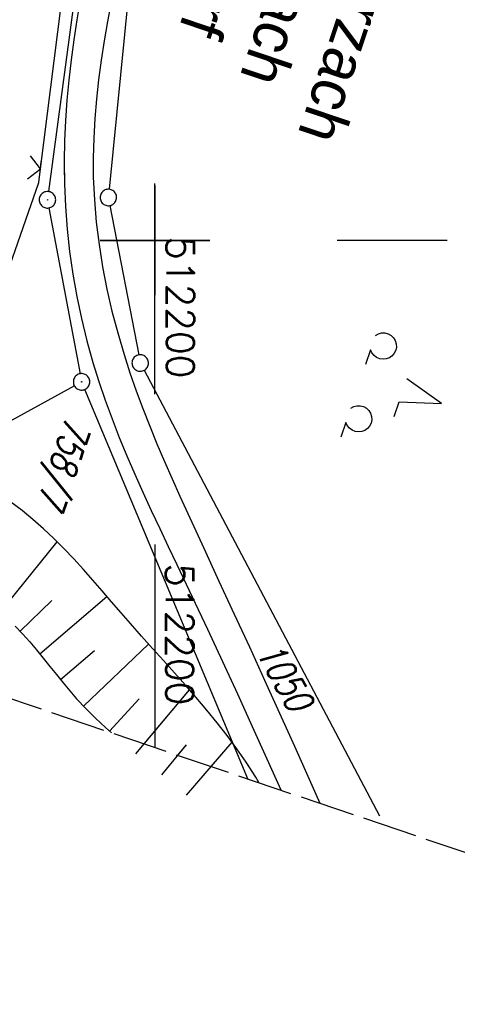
# Model space of a CAD drawing. Extents: x 511997 to 512565, y 475430 to 476399.
# Tile 3 of 32: x 512188 to 512228, y 475430 to 475520. Entities that reach past the tile are written whole.
import ezdxf

# ---------------------------------------------------------------- set-up
doc = ezdxf.new("R2010")
doc.units = 0
doc.header["$LTSCALE"] = 10
doc.header["$MEASUREMENT"] = 0
doc.linetypes.add('LT00', pattern=[0])
doc.linetypes.add('LT14', pattern=[0.6, 0.5, -0.1])
doc.layers.get('0').update_dxf_attribs({"linetype": 'LT00'})
doc.layers.add('-BLATT_89-RAND', color=7, linetype='LT14', plot=False)
for name, color, linetype in [('DFK_AB_L', 21, 'LT00'), ('DFK_AB_P', 7, 'LT00'), ('DFK_FLUR_NR', 250, 'LT00'), ('DFK_GZPKT', 250, 'LT00'), ('DFK_KATASTER', 250, 'LT00'), ('DFK_NUTZUNG', 250, 'LT00'), ('GRENZNAME', 250, 'Continuous'), ('V89_AFBR_BAB', 250, 'LT00'), ('V89_BOESCH', 250, 'LT00'), ('V89_BOSCHUNG', 250, 'LT00'), ('V89_RASTER', 250, 'LT00'), ('V89_ZAUN', 40, 'LT00'), ('V90_AFBR_BAB', 250, 'LT00'), ('V90_BOESCH', 250, 'LT00'), ('V90_BOSCHUNG', 250, 'LT00'), ('V90_RASTER', 250, 'LT00'), ('V90_ZAUN', 40, 'LT00')]:
    doc.layers.add(name, color=color, linetype=linetype)
doc.styles.get("Standard").update_dxf_attribs({"font": 'romans.shx'})
doc.styles.add('UNIR-H', font='unir_h.shx', dxfattribs={"width": 0.8})

# ---------------------------------------------------------------- blocks, each defined once
blk = doc.blocks.new('SYMB7010')
at = {"color": 0, "linetype": 'ByBlock'}
for points in [[(-0.031408, 0.499213), (-0.093728, 0.49134), (-0.15457, 0.475719), (-0.212975, 0.452595), (-0.268021, 0.422333), (-0.31884, 0.385411), (-0.36463, 0.342411), (-0.40467, 0.29401), (-0.438329, 0.240973), (-0.465074, 0.184136), (-0.484486, 0.124395), (-0.496256, 0.062692), (-0.5002, 0)], [(-0.5002, 0), (-0.496256, -0.062692), (-0.484486, -0.124395), (-0.465075, -0.184136), (-0.438329, -0.240973), (-0.404671, -0.29401), (-0.36463, -0.342411), (-0.31884, -0.385411), (-0.268021, -0.422333), (-0.212975, -0.452595), (-0.154571, -0.475719), (-0.093728, -0.49134), (-0.031408, -0.499213), (0.031408, -0.499213)], [(0.5002, 0), (0.496256, 0.062692), (0.484485, 0.124395), (0.465074, 0.184136), (0.438329, 0.240973), (0.40467, 0.29401), (0.36463, 0.342411), (0.31884, 0.385411), (0.268021, 0.422333), (0.212975, 0.452595), (0.15457, 0.475719), (0.093728, 0.49134), (0.031408, 0.499213), (-0.031408, 0.499213)], [(0.031408, -0.499213), (0.093728, -0.491341), (0.15457, -0.475719), (0.212975, -0.452595), (0.268021, -0.422333), (0.31884, -0.385411), (0.36463, -0.342411), (0.404671, -0.294011), (0.438329, -0.240974), (0.465075, -0.184136), (0.484486, -0.124395), (0.496256, -0.062692), (0.500201, 0)]]:
    blk.add_lwpolyline(points, dxfattribs=at)
blk = doc.blocks.new('SYMB0003')
at = {"color": 0, "linetype": 'ByBlock'}
for p, q in [((-0.015712, 0), (0.010166, 0.012015)), ((0, -0.021257), (-0.015712, 0)), ((0.010166, 0.012015), (0, -0.021257))]:
    blk.add_line(p, q, dxfattribs=at)
for points in [[(-0.031395, 0.499013), (-0.093691, 0.491144), (-0.154509, 0.475528), (-0.21289, 0.452414), (-0.267913, 0.422164), (-0.318712, 0.385257), (-0.364484, 0.342274), (-0.404509, 0.293893), (-0.438154, 0.240877), (-0.464888, 0.184062), (-0.484292, 0.124345), (-0.496058, 0.062667), (-0.5, 0)], [(-0.5, 0), (-0.496058, -0.062667), (-0.484292, -0.124345), (-0.464888, -0.184062), (-0.438154, -0.240877), (-0.404509, -0.293893), (-0.364485, -0.342274), (-0.318712, -0.385257), (-0.267914, -0.422164), (-0.21289, -0.452414), (-0.154509, -0.475529), (-0.093691, -0.491144), (-0.031395, -0.499014), (0.031395, -0.499014)], [(0.5, 0), (0.496057, 0.062667), (0.484292, 0.124345), (0.464888, 0.184062), (0.438153, 0.240877), (0.404509, 0.293893), (0.364484, 0.342274), (0.318712, 0.385257), (0.267913, 0.422164), (0.21289, 0.452414), (0.154509, 0.475528), (0.093691, 0.491144), (0.031395, 0.499013), (-0.031395, 0.499013)], [(0.031395, -0.499014), (0.093691, -0.491144), (0.154509, -0.475529), (0.21289, -0.452414), (0.267914, -0.422164), (0.318712, -0.385257), (0.364485, -0.342274), (0.404509, -0.293893), (0.438154, -0.240877), (0.464889, -0.184062), (0.484292, -0.124345), (0.496058, -0.062667), (0.5, 0)]]:
    blk.add_lwpolyline(points, dxfattribs=at)
blk = doc.blocks.new('SYMB0024')
at = {"color": 0, "linetype": 'ByBlock'}
for p, q in [((-0.5, 0.5), (0, 0)), ((0, 0), (0.5, 0.5))]:
    blk.add_line(p, q, dxfattribs=at)
blk = doc.blocks.new('SYMB7201')
at = {"color": 0, "linetype": 'ByBlock'}
for p, q in [((0, 0.385), (-0.11, 0.015)), ((-0.255, -0.385), (-0.115, -0.385)), ((0.445, -0.385), (0.585, -0.385))]:
    blk.add_line(p, q, dxfattribs=at)
for points in [[(0.25, 0.015), (0.11, 0.015), (0, 0.385)], [(-0.393816, -0.383308), (-0.416239, -0.362945), (-0.432849, -0.337617), (-0.442589, -0.308936), (-0.444836, -0.27873), (-0.439449, -0.248923), (-0.426769, -0.221415), (-0.407606, -0.197958), (-0.38318, -0.180047), (-0.355047, -0.168823), (-0.325, -0.165), (-0.294953, -0.168823), (-0.26682, -0.180047), (-0.242394, -0.197959), (-0.223231, -0.221415), (-0.210551, -0.248923), (-0.205164, -0.27873), (-0.207411, -0.308936), (-0.21715, -0.337617), (-0.233761, -0.362945), (-0.256184, -0.383308)], [(0.306185, -0.383308), (0.283761, -0.362945), (0.267151, -0.337617), (0.257411, -0.308936), (0.255164, -0.27873), (0.260552, -0.248923), (0.273231, -0.221415), (0.292394, -0.197958), (0.31682, -0.180047), (0.344953, -0.168823), (0.375, -0.165), (0.405047, -0.168823), (0.43318, -0.180047), (0.457606, -0.197959), (0.476769, -0.221415), (0.489449, -0.248923), (0.494836, -0.27873), (0.492589, -0.308936), (0.48285, -0.337617), (0.466239, -0.362945), (0.443816, -0.383308)]]:
    blk.add_lwpolyline(points, dxfattribs=at)

msp = doc.modelspace()

# ---------------------------------------------------------------- linework, layer by layer
at = {"layer": '-BLATT_89-RAND'}
msp.add_lwpolyline([(512293.557, 476398.611), (511997.317, 475522.331), (512269.201, 475430.416), (512565.441, 476306.697), (512293.557, 476398.611)], dxfattribs=at)
at = {"layer": 'DFK_AB_L'}
for p, q in [((512192.871, 475523.697), (512190.309, 475504.443)), ((512190.348, 475502.963), (512193.182, 475487.857)), ((512192.663, 475486.759), (512176.897, 475478.101))]:
    msp.add_line(p, q, dxfattribs=at)
at = {"layer": 'DFK_KATASTER'}
for p, q in [((512197.627, 475522.944), (512195.833, 475504.656)), ((512195.902, 475503.174), (512198.519, 475489.566)), ((512199.011, 475488.167), (512220.45, 475447.593)), ((512208.455, 475450.952), (512193.61, 475486.428))]:
    msp.add_line(p, q, dxfattribs=at)
at = {"layer": 'V89_AFBR_BAB'}
for points in [[(512193.201, 475521.931), (512192.895, 475520.103), (512192.616, 475518.272), (512192.369, 475516.438), (512192.157, 475514.6), (512191.984, 475512.76), (512191.854, 475510.916), (512191.77, 475509.07), (512191.736, 475507.22), (512191.761, 475505.158), (512191.853, 475503.095), (512192.01, 475501.034), (512192.234, 475498.978), (512192.524, 475496.931), (512192.879, 475494.894), (512193.301, 475492.872), (512193.788, 475490.867), (512194.34, 475488.881), (512194.88, 475487.151), (512195.466, 475485.437), (512196.092, 475483.738), (512196.755, 475482.052), (512197.449, 475480.377), (512198.17, 475478.712), (512198.912, 475477.055), (512199.671, 475475.404), (512200.442, 475473.758), (512201.22, 475472.116), (512202.001, 475470.475), (512203.396, 475467.532), (512204.781, 475464.588), (512206.155, 475461.642), (512207.517, 475458.692), (512208.866, 475455.736), (512210.199, 475452.774), (512211.457, 475449.938)], [(512196.02, 475521.705), (512195.687, 475519.941), (512195.382, 475518.176), (512195.108, 475516.407), (512194.871, 475514.637), (512194.674, 475512.864), (512194.523, 475511.09), (512194.422, 475509.314), (512194.376, 475507.536), (512194.389, 475505.758), (512194.481, 475503.711), (512194.655, 475501.667), (512194.906, 475499.626), (512195.231, 475497.593), (512195.625, 475495.571), (512196.086, 475493.561), (512196.609, 475491.567), (512197.192, 475489.593), (512197.726, 475487.941), (512198.297, 475486.304), (512198.899, 475484.68), (512199.53, 475483.066), (512200.186, 475481.463), (512200.863, 475479.869), (512201.558, 475478.281), (512202.266, 475476.699), (512202.985, 475475.122), (512203.711, 475473.547), (512204.439, 475471.974), (512205.83, 475468.972), (512207.217, 475465.968), (512208.599, 475462.964), (512209.975, 475459.957), (512211.342, 475456.948), (512212.7, 475453.934), (512214.047, 475450.914), (512215.005, 475448.738)]]:
    msp.add_lwpolyline(points, dxfattribs=at)
at = {"layer": 'V89_BOESCH'}
for points in [[(512209.474, 475450.608), (512209.176, 475451.111), (512208.306, 475452.468), (512207.459, 475453.693), (512206.576, 475454.89), (512205.661, 475456.064), (512204.72, 475457.219), (512203.756, 475458.358), (512202.775, 475459.486), (512201.781, 475460.606), (512200.779, 475461.724), (512199.773, 475462.842), (512198.768, 475463.965), (512197.769, 475465.096), (512196.912, 475466.084), (512196.058, 475467.077), (512195.204, 475468.069), (512194.346, 475469.056), (512193.48, 475470.032), (512192.602, 475470.992), (512191.708, 475471.932), (512190.794, 475472.846), (512189.857, 475473.73), (512188.891, 475474.578), (512187.895, 475475.385), (512186.862, 475476.146)], [(512187.259, 475464.87), (512187.941, 475464.16), (512188.592, 475463.433), (512189.22, 475462.694), (512189.831, 475461.947), (512190.432, 475461.197), (512191.03, 475460.449), (512191.631, 475459.706), (512192.242, 475458.973), (512192.87, 475458.254), (512193.717, 475457.35), (512194.598, 475456.473), (512195.509, 475455.62), (512196.034, 475455.152)]]:
    msp.add_lwpolyline(points, dxfattribs=at)
at = {"layer": 'V89_BOSCHUNG'}
for p, q in [((512185.913, 475466.109), (512191.1, 475472.545)), ((512187.716, 475464.4), (512190.603, 475467.21)), ((512189.513, 475462.339), (512195.632, 475467.572)), ((512193.506, 475457.569), (512199.425, 475463.229)), ((512191.4, 475459.99), (512194.492, 475462.649)), ((512199.023, 475454.141), (512203.152, 475459.055)), ((512195.863, 475455.3), (512198.556, 475458.25)), ((512205.131, 475452.076), (512207.031, 475454.281)), ((512202.089, 475453.105), (512202.863, 475454.042))]:
    msp.add_line(p, q, dxfattribs=at)
at = {"layer": 'V89_RASTER'}
for p, q in [((512200.001, 475505), (512200.001, 475495)), ((512195.001, 475500), (512205.001, 475500)), ((512200.001, 475472.311), (512200.001, 475453.811))]:
    msp.add_line(p, q, dxfattribs=at)
at = {"layer": 'V89_ZAUN'}
msp.add_line((512189.567, 475506.516), (512191.459, 475521.396), dxfattribs=at)
msp.add_lwpolyline([(512184.88, 475492.293), (512189.411, 475505.289), (512189.567, 475506.516)], dxfattribs=at)
at = {"layer": 'V90_AFBR_BAB'}
for points in [[(512191.742, 475506.774), (512191.761, 475505.158), (512191.853, 475503.095), (512192.01, 475501.034), (512192.234, 475498.978), (512192.524, 475496.931), (512192.88, 475494.894), (512193.301, 475492.872), (512193.788, 475490.867), (512194.34, 475488.881), (512194.88, 475487.151), (512195.466, 475485.438), (512196.092, 475483.738), (512196.755, 475482.052), (512197.449, 475480.377), (512198.17, 475478.712), (512198.912, 475477.055), (512199.671, 475475.404), (512200.442, 475473.758), (512201.22, 475472.116), (512202.001, 475470.475), (512203.396, 475467.532), (512204.781, 475464.588), (512206.155, 475461.642), (512207.517, 475458.692), (512208.866, 475455.736), (512210.199, 475452.774), (512211.457, 475449.938)], [(512194.385, 475506.26), (512194.389, 475505.758), (512194.481, 475503.711), (512194.655, 475501.667), (512194.906, 475499.626), (512195.231, 475497.593), (512195.625, 475495.571), (512196.086, 475493.561), (512196.609, 475491.567), (512197.192, 475489.593), (512197.726, 475487.941), (512198.297, 475486.304), (512198.899, 475484.68), (512199.53, 475483.066), (512200.186, 475481.463), (512200.863, 475479.869), (512201.558, 475478.281), (512202.266, 475476.699), (512202.985, 475475.122), (512203.711, 475473.547), (512204.439, 475471.974), (512205.83, 475468.972), (512207.217, 475465.968), (512208.599, 475462.964), (512209.975, 475459.957), (512211.342, 475456.948), (512212.7, 475453.934), (512214.047, 475450.914), (512215.005, 475448.738)]]:
    msp.add_lwpolyline(points, dxfattribs=at)
at = {"layer": 'V90_BOESCH'}
for points in [[(512209.474, 475450.608), (512209.176, 475451.111), (512208.306, 475452.468), (512207.459, 475453.693), (512206.576, 475454.89), (512205.661, 475456.064), (512204.72, 475457.219), (512203.756, 475458.358), (512202.775, 475459.486), (512201.781, 475460.607), (512200.779, 475461.724), (512199.773, 475462.842), (512198.768, 475463.965), (512197.769, 475465.096), (512196.912, 475466.084), (512196.058, 475467.077), (512195.204, 475468.069), (512194.346, 475469.056), (512193.48, 475470.032), (512192.602, 475470.992), (512191.708, 475471.932), (512190.794, 475472.847), (512189.857, 475473.73), (512188.891, 475474.578), (512187.895, 475475.385), (512186.862, 475476.146)], [(512187.259, 475464.87), (512187.941, 475464.16), (512188.592, 475463.433), (512189.22, 475462.694), (512189.831, 475461.947), (512190.432, 475461.197), (512191.03, 475460.449), (512191.631, 475459.706), (512192.242, 475458.973), (512192.87, 475458.254), (512193.717, 475457.35), (512194.598, 475456.473), (512195.509, 475455.62), (512196.034, 475455.152)]]:
    msp.add_lwpolyline(points, dxfattribs=at)
at = {"layer": 'V90_BOSCHUNG'}
for p, q in [((512185.913, 475466.109), (512191.1, 475472.545)), ((512187.716, 475464.4), (512190.603, 475467.21)), ((512189.513, 475462.339), (512195.632, 475467.572)), ((512193.506, 475457.569), (512199.425, 475463.229)), ((512191.4, 475459.99), (512194.492, 475462.649)), ((512198.269, 475453.243), (512203.152, 475459.055)), ((512195.863, 475455.3), (512198.556, 475458.25)), ((512202.887, 475449.47), (512207.031, 475454.281)), ((512200.623, 475451.33), (512202.863, 475454.042))]:
    msp.add_line(p, q, dxfattribs=at)
at = {"layer": 'V90_RASTER'}
for p, q in [((512200, 475485.989), (512200, 475505.169)), ((512205, 475500), (512195.001, 475500)), ((512226.61, 475500), (512216.61, 475500))]:
    msp.add_line(p, q, dxfattribs=at)
at = {"layer": 'V90_ZAUN'}
msp.add_line((512189.567, 475506.516), (512189.651, 475507.18), dxfattribs=at)
msp.add_lwpolyline([(512184.88, 475492.293), (512189.411, 475505.29), (512189.567, 475506.516)], dxfattribs=at)

# ---------------------------------------------------------------- block references
at = {"layer": 'DFK_AB_P', "xscale": 1.499999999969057, "yscale": 1.5, "zscale": 1.5, "rotation": 251.2881100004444}
for p in [(512190.21, 475503.7), (512193.32, 475487.12)]:
    msp.add_blockref('SYMB0003', p, dxfattribs=at)
at = {"layer": 'DFK_GZPKT', "xscale": 1.499999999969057, "yscale": 1.5, "zscale": 1.5, "rotation": 251.2881100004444}
for p in [(512195.76, 475503.91), (512198.66, 475488.83)]:
    msp.add_blockref('SYMB7010', p, dxfattribs=at)
at = {"layer": 'DFK_NUTZUNG', "xscale": 10, "yscale": 10, "zscale": 10, "rotation": 251.28826}
msp.add_blockref('SYMB7201', (512222.456, 475486.386), dxfattribs=at)
at = {"layer": 'V89_ZAUN', "xscale": 2.099999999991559, "yscale": 2.099999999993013, "zscale": 2.1, "rotation": 82.75205711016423}
msp.add_blockref('SYMB0024', (512189.567, 475506.516), dxfattribs=at)
at = {"layer": 'V90_ZAUN', "xscale": 2.099999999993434, "yscale": 2.099999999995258, "zscale": 2.1, "rotation": 82.75102421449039}
msp.add_blockref('SYMB0024', (512189.567, 475506.516), dxfattribs=at)

# ---------------------------------------------------------------- texts
at = {"layer": 'DFK_FLUR_NR', "oblique": 13.754, "width": 0.75}
for s, rotation, p in [('758/7', 251.3214, (512191.947, 475484.046)), ('1050', 299.04654, (512209.151, 475462.517))]:
    msp.add_text(s, height=2.5, rotation=rotation, dxfattribs=at).set_placement(p)
at = {"layer": 'GRENZNAME', "insert": (512236.003, 475565.334), "char_height": 4, "width": 93.29039, "attachment_point": 1, "rotation": 251.32141, "style": 'UNIR-H'}
msp.add_mtext('{\\W1;Gemarkung: Schwarzach\\PGemeinde: Schwarzach\\PLandkreis: Schwandorf}', dxfattribs=at)
at = {"layer": 'V89_RASTER', "width": 1.006}
msp.add_text(' 512200', height=2.5, rotation=269.99965, dxfattribs=at).set_placement((512201.001, 475472.311))
at = {"layer": 'V90_RASTER', "width": 1.006}
msp.add_text(' 512200', height=2.5, rotation=269.99889, dxfattribs=at).set_placement((512201.063, 475502.097))

doc.saveas('drawing.dxf')
